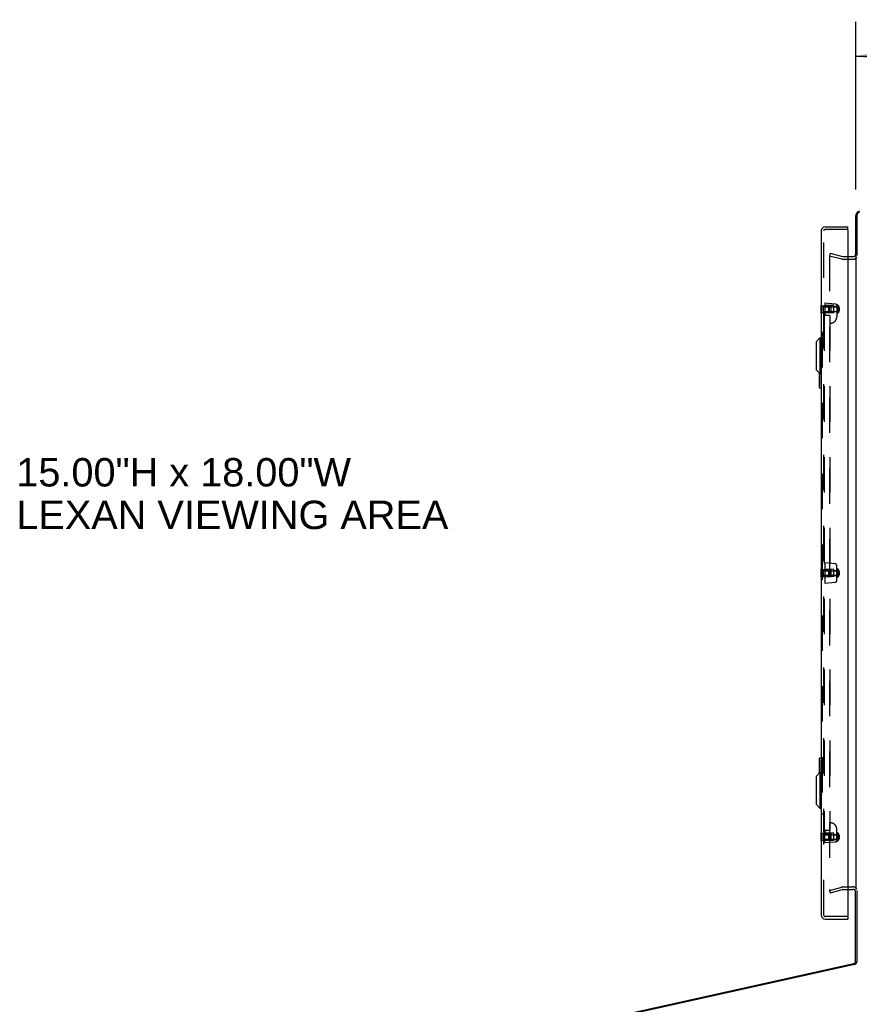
# Model space of a CAD drawing. Header units: inches. Extents: x 0 to 200, y 0 to 129.
# Tile 55 of 99: x 80 to 106, y 51 to 81. Entities that reach past the tile are written whole.
import ezdxf

# ---------------------------------------------------------------- set-up
doc = ezdxf.new("R2010")
doc.units = ezdxf.units.IN
doc.header["$LTSCALE"] = 11
doc.header["$MEASUREMENT"] = 0
doc.linetypes.add('HIDDEN', pattern=[0.2, 0.1, -0.1])
doc.layers.get('0').update_dxf_attribs({"linetype": 'CONTINUOUS'})
for name, color, linetype in [('DEFAULT_2', 8, 'HIDDEN'), ('DIMENSIONS', 7, 'CONTINUOUS'), ('FRONT_UPPER_DOOR_ASSEMBLY', 7, 'CONTINUOUS')]:
    doc.layers.add(name, color=color, linetype=linetype)
doc.styles.get("Standard").update_dxf_attribs({"font": 'arial.ttf'})
doc.dimstyles.new('DIMSTYLE_1', dxfattribs={"dimtxt": 0.882353, "dimasz": 1.176471, "dimexe": 0.09, "dimexo": 0.07, "dimgap": 0.0375, "dimtad": 0, "dimtih": 1, "dimtoh": 1, "dimzin": 4, "dimdsep": 46, "dimtxsty": 'Standard', "dimblk": '_FILLED', "dimblk1": '_FILLED', "dimblk2": '_FILLED', "dimcen": 0.09, "dimadec": 3, "dimazin": 1, "dimtfac": 1, "dimtdec": 3, "dimtofl": 0, "dimtmove": 0, "dimatfit": 3, "dimldrblk": '_FILLED', "dimfxl": 0, "dimtolj": 1, "dimtzin": 4, "dimarcsym": 0})

# ---------------------------------------------------------------- blocks, each defined once
blk = doc.blocks.new('_FILLED')
at = {"color": 0, "linetype": 'ByBlock'}
blk.add_solid([(0, 0), (-1, 0.2), (-1, -0.2)], dxfattribs=at)
blk = doc.blocks.new('*D6')
at = {"layer": 'DIMENSIONS', "color": 2, "linetype": 'Continuous'}
for p, q in [((105.875, 75.923), (105.875, 81.126)), ((117.875, 79.043), (117.875, 81.126)), ((105.875, 80.067), (109.892, 80.067)), ((117.875, 80.067), (113.857, 80.067))]:
    blk.add_line(p, q, dxfattribs=at)
at = {"layer": 'DIMENSIONS', "color": 2, "linetype": 'Continuous', "xscale": 1.1764705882, "yscale": 1.1764705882, "zscale": 1.1764705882, "rotation": 180}
blk.add_blockref('_FILLED', (105.875, 80.067), dxfattribs=at)
at = {"layer": 'DIMENSIONS', "color": 2, "linetype": 'Continuous', "xscale": 1.1764705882, "yscale": 1.1764705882, "zscale": 1.1764705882}
blk.add_blockref('_FILLED', (117.875, 80.067), dxfattribs=at)
at = {"layer": 'DIMENSIONS', "color": 2, "linetype": 'Continuous', "insert": (111.875, 80.508), "char_height": 0.8824, "width": 3.08332, "attachment_point": 2, "line_spacing_factor": 0.9}
blk.add_mtext('12.00', dxfattribs=at)

msp = doc.modelspace()

# ---------------------------------------------------------------- linework, layer by layer
at = {"color": 7, "linetype": 'Continuous'}
for p, q in [((105.875, 73.835), (105.875, 75.099)), ((105.632, 73.835), (105.795, 73.835)), ((105.875, 73.835), (105.876, 73.835))]:
    msp.add_line(p, q, dxfattribs=at)
at = {"color": 3, "linetype": 'Continuous'}
for p, q in [((105.914, 75.11), (105.914, 73.872)), ((105.875, 73.835), (105.875, 54.179)), ((105.632, 54.178), (105.791, 54.178)), ((105.871, 51.956), (105.871, 54.139)), ((105.914, 54.143), (105.914, 51.943)), ((91.998, 48.818), (105.809, 51.879)), ((105.835, 51.845), (92, 48.778))]:
    msp.add_line(p, q, dxfattribs=at)
at = {"color": 7, "linetype": 'Continuous'}
for centre, radius, start, end in [((106.029, 75.099), 0.154, 105, 180), ((105.795, 73.915), 0.08, 270, 360)]:
    msp.add_arc(centre, radius, start, end, dxfattribs=at)
at = {"color": 3, "linetype": 'Continuous'}
for centre, radius, start, end in [((106.014, 75.11), 0.1, 105, 180), ((105.791, 54.098), 0.08, 0, 90), ((105.793, 51.956), 0.078, 282.5, 360), ((105.814, 51.943), 0.1, 282.5, 360)]:
    msp.add_arc(centre, radius, start, end, dxfattribs=at)
at = {"layer": 'DEFAULT_2', "color": 8, "linetype": 'HIDDEN'}
for p, q in [((105.082, 73.94), (105.062, 73.864)), ((105.062, 73.864), (105.445, 73.762)), ((105.062, 73.858), (105.062, 54.176)), ((105.082, 73.94), (105.465, 73.837)), ((105.479, 73.835), (105.632, 73.835)), ((105.479, 73.757), (105.795, 73.757)), ((105.058, 54.149), (105.441, 54.252)), ((105.058, 54.149), (105.078, 54.074)), ((105.078, 54.074), (105.461, 54.177)), ((105.475, 54.256), (105.791, 54.256)), ((105.475, 54.178), (105.632, 54.178))]:
    msp.add_line(p, q, dxfattribs=at)
for points in [[(105.062, 54.176), (105.062, 54.174), (105.062, 54.172), (105.063, 54.17), (105.064, 54.169), (105.064, 54.167), (105.065, 54.166), (105.066, 54.165), (105.068, 54.164), (105.069, 54.163), (105.071, 54.162), (105.072, 54.161), (105.074, 54.161), (105.075, 54.161), (105.077, 54.161)], [(105.077, 54.161), (105.077, 54.161), (105.079, 54.161), (105.08, 54.161)]]:
    msp.add_lwpolyline(points, dxfattribs=at)
for centre, radius, start, end in [((105.479, 73.886), 0.129, 255, 270), ((105.479, 73.886), 0.051, 255, 270), ((105.795, 73.915), 0.158, 270, 318.9416), ((105.475, 54.127), 0.129, 90, 105), ((105.475, 54.127), 0.051, 90, 105), ((105.791, 54.098), 0.158, 41.0584, 90)]:
    msp.add_arc(centre, radius, start, end, dxfattribs=at)
at = {"layer": 'FRONT_UPPER_DOOR_ASSEMBLY', "color": 3, "linetype": 'Continuous'}
for p, q in [((104.804, 74.637), (104.804, 53.377)), ((104.924, 74.757), (105.632, 74.757)), ((105.632, 74.659), (105.632, 53.355)), ((104.924, 53.257), (105.632, 53.257))]:
    msp.add_line(p, q, dxfattribs=at)
at = {"layer": 'FRONT_UPPER_DOOR_ASSEMBLY', "color": 8, "linetype": 'HIDDEN'}
for p, q in [((104.882, 53.377), (104.882, 74.637)), ((105.612, 74.679), (104.924, 74.679)), ((104.804, 72.33), (104.821, 72.33)), ((104.804, 72.205), (104.821, 72.205)), ((104.821, 72.08), (104.821, 72.33)), ((104.821, 72.311), (105.112, 72.311)), ((104.862, 72.274), (104.862, 72.136)), ((104.862, 72.274), (105.277, 72.274)), ((104.912, 72.392), (104.912, 72.059)), ((105.241, 72.363), (104.912, 72.392)), ((105.193, 72.317), (104.912, 72.32)), ((105.037, 72.26), (105.05, 72.274)), ((105.037, 72.15), (105.037, 72.26)), ((105.05, 72.274), (105.05, 72.136)), ((105.102, 72.274), (105.112, 72.284)), ((105.102, 72.274), (105.102, 72.136)), ((105.112, 72.099), (105.112, 72.311)), ((105.193, 72.092), (105.193, 72.317)), ((105.193, 72.283), (105.287, 72.283)), ((105.287, 72.336), (105.287, 71.967)), ((105.287, 72.336), (105.302, 72.336)), ((105.302, 72.336), (105.302, 72.074)), ((105.316, 72.25), (105.316, 72.159)), ((105.316, 72.25), (105.357, 72.25)), ((105.316, 72.228), (105.357, 72.228)), ((105.357, 72.228), (105.357, 72.228)), ((105.359, 72.228), (105.358, 72.228)), ((105.358, 72.228), (105.358, 72.228)), ((105.358, 72.228), (105.358, 72.228)), ((105.358, 72.228), (105.358, 72.228)), ((105.359, 72.228), (105.359, 72.228)), ((105.359, 72.228), (105.359, 72.228)), ((105.36, 72.256), (105.36, 72.153)), ((105.36, 72.229), (105.36, 72.229)), ((104.804, 72.08), (104.821, 72.08)), ((104.821, 72.099), (105.112, 72.099)), ((104.862, 72.136), (105.277, 72.136)), ((104.891, 72.007), (104.891, 56.007)), ((105.072, 72.007), (104.891, 72.007)), ((105.193, 72.092), (104.912, 72.09)), ((104.954, 72.014), (105.072, 72.003)), ((105.037, 72.15), (105.05, 72.136)), ((105.072, 72.007), (105.072, 56.007)), ((105.102, 72.136), (105.112, 72.126)), ((105.193, 72.127), (105.287, 72.127)), ((105.287, 72.074), (105.302, 72.074)), ((105.316, 72.182), (105.357, 72.182)), ((105.316, 72.159), (105.357, 72.159)), ((104.836, 71.492), (104.836, 56.523)), ((104.836, 71.492), (104.891, 71.492)), ((104.912, 64.32), (104.912, 63.695)), ((105.241, 64.291), (104.912, 64.32)), ((105.287, 63.773), (105.287, 64.241)), ((104.804, 64.132), (104.821, 64.132)), ((104.804, 64.007), (104.821, 64.007)), ((104.821, 63.882), (104.821, 64.132)), ((104.821, 64.113), (105.112, 64.113)), ((104.862, 64.076), (104.862, 63.938)), ((104.862, 64.076), (105.277, 64.076)), ((104.862, 63.938), (105.277, 63.938)), ((105.193, 64.12), (104.912, 64.122)), ((105.037, 64.062), (105.05, 64.076)), ((105.037, 63.952), (105.037, 64.062)), ((105.037, 63.952), (105.05, 63.938)), ((105.05, 64.076), (105.05, 63.938)), ((105.102, 64.076), (105.112, 64.086)), ((105.102, 64.076), (105.102, 63.938)), ((105.102, 63.938), (105.112, 63.928)), ((105.112, 63.901), (105.112, 64.113)), ((105.193, 63.895), (105.193, 64.12)), ((105.193, 64.085), (105.287, 64.085)), ((105.193, 63.929), (105.287, 63.929)), ((105.287, 64.138), (105.302, 64.138)), ((105.302, 64.138), (105.302, 63.876)), ((105.316, 64.053), (105.316, 63.962)), ((105.316, 64.053), (105.357, 64.053)), ((105.316, 64.03), (105.357, 64.03)), ((105.316, 63.984), (105.357, 63.984)), ((105.316, 63.962), (105.357, 63.962)), ((105.357, 64.03), (105.357, 64.03)), ((105.359, 64.03), (105.358, 64.03)), ((105.358, 64.03), (105.358, 64.03)), ((105.358, 64.03), (105.358, 64.03)), ((105.358, 64.03), (105.358, 64.03)), ((105.359, 64.031), (105.359, 64.031)), ((105.359, 64.031), (105.359, 64.031)), ((105.36, 64.059), (105.36, 63.956)), ((105.36, 64.031), (105.36, 64.031)), ((104.804, 63.882), (104.821, 63.882)), ((104.821, 63.901), (105.112, 63.901)), ((105.193, 63.895), (104.912, 63.892)), ((104.912, 63.695), (105.241, 63.724)), ((105.287, 63.876), (105.302, 63.876)), ((104.836, 56.523), (104.891, 56.523)), ((105.072, 56.007), (104.891, 56.007)), ((105.072, 56.011), (104.954, 56.001)), ((105.287, 55.679), (105.287, 56.047)), ((104.804, 55.935), (104.821, 55.935)), ((104.804, 55.81), (104.821, 55.81)), ((104.804, 55.685), (104.821, 55.685)), ((104.821, 55.685), (104.821, 55.935)), ((104.821, 55.916), (105.112, 55.916)), ((104.821, 55.704), (105.112, 55.704)), ((104.862, 55.879), (104.862, 55.741)), ((104.862, 55.879), (105.277, 55.879)), ((104.862, 55.741), (105.277, 55.741)), ((104.912, 55.622), (104.912, 55.955)), ((105.193, 55.922), (104.912, 55.925)), ((105.193, 55.697), (104.912, 55.695)), ((105.037, 55.865), (105.05, 55.879)), ((105.037, 55.755), (105.037, 55.865)), ((105.037, 55.755), (105.05, 55.741)), ((105.05, 55.879), (105.05, 55.741)), ((105.102, 55.879), (105.112, 55.889)), ((105.102, 55.879), (105.102, 55.741)), ((105.102, 55.741), (105.112, 55.731)), ((105.112, 55.704), (105.112, 55.916)), ((105.193, 55.697), (105.193, 55.922)), ((105.193, 55.888), (105.287, 55.888)), ((105.193, 55.732), (105.287, 55.732)), ((105.287, 55.941), (105.302, 55.941)), ((105.287, 55.679), (105.302, 55.679)), ((105.302, 55.941), (105.302, 55.679)), ((105.316, 55.855), (105.316, 55.764)), ((105.316, 55.855), (105.357, 55.855)), ((105.316, 55.833), (105.357, 55.833)), ((105.316, 55.787), (105.357, 55.787)), ((105.316, 55.764), (105.357, 55.764)), ((105.357, 55.833), (105.357, 55.833)), ((105.359, 55.833), (105.358, 55.833)), ((105.358, 55.833), (105.358, 55.833)), ((105.358, 55.833), (105.358, 55.833)), ((105.358, 55.833), (105.358, 55.833)), ((105.359, 55.833), (105.359, 55.833)), ((105.359, 55.833), (105.359, 55.833)), ((105.36, 55.861), (105.36, 55.758)), ((105.36, 55.834), (105.36, 55.834)), ((105.241, 55.651), (104.912, 55.622)), ((105.612, 53.335), (104.924, 53.335))]:
    msp.add_line(p, q, dxfattribs=at)
at = {"layer": 'FRONT_UPPER_DOOR_ASSEMBLY', "color": 7, "linetype": 'Continuous'}
for p, q in [((105.632, 74.679), (105.612, 74.679)), ((105.632, 74.679), (105.632, 74.757)), ((104.8, 72.08), (104.8, 72.33)), ((104.8, 72.33), (104.804, 72.33)), ((104.8, 72.205), (104.804, 72.205)), ((104.8, 72.08), (104.804, 72.08)), ((104.646, 71.19), (104.764, 71.308)), ((104.764, 71.308), (104.764, 70.206)), ((104.764, 71.308), (104.804, 71.308)), ((104.646, 71.19), (104.646, 70.324)), ((104.646, 70.324), (104.764, 70.206)), ((104.744, 70.227), (104.744, 69.772)), ((104.764, 70.206), (104.804, 70.206)), ((104.79, 70.206), (104.79, 69.857)), ((104.759, 69.757), (104.804, 69.757)), ((104.8, 63.882), (104.8, 64.132)), ((104.8, 64.132), (104.804, 64.132)), ((104.8, 64.007), (104.804, 64.007)), ((104.8, 63.882), (104.804, 63.882)), ((104.744, 58.242), (104.744, 57.788)), ((104.759, 58.257), (104.804, 58.257)), ((104.79, 58.157), (104.79, 57.808)), ((104.646, 57.69), (104.764, 57.808)), ((104.764, 57.808), (104.764, 56.706)), ((104.764, 57.808), (104.804, 57.808)), ((104.646, 57.69), (104.646, 56.824)), ((104.646, 56.824), (104.764, 56.706)), ((104.764, 56.706), (104.804, 56.706)), ((104.8, 55.685), (104.8, 55.935)), ((104.8, 55.935), (104.804, 55.935)), ((104.8, 55.81), (104.804, 55.81)), ((104.8, 55.685), (104.804, 55.685)), ((104.8, 55.485), (104.8, 55.185)), ((104.8, 55.485), (104.804, 55.485)), ((104.8, 55.185), (104.804, 55.185)), ((105.612, 53.335), (105.632, 53.335)), ((105.632, 53.335), (105.632, 53.257))]:
    msp.add_line(p, q, dxfattribs=at)
at = {"layer": 'FRONT_UPPER_DOOR_ASSEMBLY', "color": 8, "linetype": 'HIDDEN'}
for points in [[(105.316, 72.25), (105.315, 72.248), (105.314, 72.245), (105.313, 72.243), (105.312, 72.24), (105.311, 72.238), (105.311, 72.235), (105.31, 72.233), (105.309, 72.23), (105.309, 72.228), (105.308, 72.225), (105.308, 72.223), (105.308, 72.22), (105.307, 72.217), (105.307, 72.215), (105.307, 72.212), (105.307, 72.21), (105.307, 72.207), (105.307, 72.205)], [(105.316, 72.228), (105.315, 72.226), (105.314, 72.225), (105.313, 72.224), (105.312, 72.223), (105.311, 72.221), (105.311, 72.22), (105.31, 72.219), (105.309, 72.217), (105.309, 72.216), (105.308, 72.215), (105.308, 72.214), (105.308, 72.212), (105.307, 72.211), (105.307, 72.21), (105.307, 72.209), (105.307, 72.207), (105.307, 72.206), (105.307, 72.205)], [(105.316, 72.159), (105.315, 72.162), (105.314, 72.164), (105.313, 72.167), (105.312, 72.169), (105.311, 72.172), (105.311, 72.174), (105.31, 72.177), (105.309, 72.179), (105.309, 72.182), (105.308, 72.184), (105.308, 72.187), (105.308, 72.19), (105.307, 72.192), (105.307, 72.195), (105.307, 72.197), (105.307, 72.2), (105.307, 72.202), (105.307, 72.205)], [(105.316, 72.182), (105.315, 72.183), (105.314, 72.184), (105.313, 72.186), (105.312, 72.187), (105.311, 72.188), (105.311, 72.19), (105.31, 72.191), (105.309, 72.192), (105.309, 72.193), (105.308, 72.195), (105.308, 72.196), (105.308, 72.197), (105.307, 72.198), (105.307, 72.2), (105.307, 72.201), (105.307, 72.202), (105.307, 72.203), (105.307, 72.205)], [(105.36, 72.253), (105.36, 72.253), (105.36, 72.253), (105.36, 72.253), (105.359, 72.252), (105.359, 72.252), (105.359, 72.252), (105.359, 72.252), (105.359, 72.252), (105.359, 72.252), (105.359, 72.252), (105.359, 72.251), (105.359, 72.251), (105.359, 72.251), (105.359, 72.251), (105.359, 72.251), (105.359, 72.251), (105.358, 72.251), (105.358, 72.251), (105.358, 72.251), (105.358, 72.251), (105.358, 72.251), (105.358, 72.251), (105.358, 72.251), (105.358, 72.25), (105.358, 72.25), (105.357, 72.25), (105.357, 72.25), (105.357, 72.25)], [(105.358, 72.228), (105.357, 72.228), (105.357, 72.228)], [(105.358, 72.228), (105.358, 72.228), (105.358, 72.228)], [(105.358, 72.228), (105.358, 72.228), (105.358, 72.228)], [(105.358, 72.228), (105.358, 72.228), (105.358, 72.228)], [(105.359, 72.229), (105.359, 72.228), (105.359, 72.228), (105.359, 72.228)], [(105.36, 72.229), (105.36, 72.229), (105.359, 72.229)], [(105.36, 72.229), (105.36, 72.229), (105.36, 72.229), (105.359, 72.229), (105.359, 72.229), (105.359, 72.228), (105.359, 72.228), (105.359, 72.228), (105.359, 72.228)], [(105.359, 72.228), (105.359, 72.228), (105.359, 72.228), (105.359, 72.228), (105.359, 72.228), (105.359, 72.228)], [(105.359, 72.228), (105.359, 72.228), (105.359, 72.228), (105.359, 72.228)], [(105.36, 72.181), (105.36, 72.181), (105.36, 72.181), (105.36, 72.181), (105.359, 72.181), (105.359, 72.181), (105.359, 72.181), (105.359, 72.181), (105.359, 72.181), (105.359, 72.181), (105.359, 72.181), (105.359, 72.181), (105.359, 72.181), (105.359, 72.181), (105.359, 72.182), (105.359, 72.182), (105.359, 72.182), (105.358, 72.182), (105.358, 72.182), (105.358, 72.182), (105.358, 72.182), (105.358, 72.182), (105.358, 72.182), (105.358, 72.182), (105.358, 72.182), (105.358, 72.182), (105.357, 72.182), (105.357, 72.182), (105.357, 72.182)], [(105.36, 72.156), (105.36, 72.157), (105.36, 72.157), (105.36, 72.157), (105.359, 72.157), (105.359, 72.157), (105.359, 72.157), (105.359, 72.157), (105.359, 72.158), (105.359, 72.158), (105.359, 72.158), (105.359, 72.158), (105.359, 72.158), (105.359, 72.158), (105.359, 72.158), (105.359, 72.158), (105.359, 72.159), (105.358, 72.159), (105.358, 72.159), (105.358, 72.159), (105.358, 72.159), (105.358, 72.159), (105.358, 72.159), (105.358, 72.159), (105.358, 72.159), (105.358, 72.159), (105.357, 72.159), (105.357, 72.159), (105.357, 72.159)], [(105.316, 64.053), (105.315, 64.05), (105.314, 64.048), (105.313, 64.045), (105.312, 64.043), (105.311, 64.04), (105.311, 64.038), (105.31, 64.035), (105.309, 64.033), (105.309, 64.03), (105.308, 64.028), (105.308, 64.025), (105.308, 64.022), (105.307, 64.02), (105.307, 64.017), (105.307, 64.015), (105.307, 64.012), (105.307, 64.01), (105.307, 64.007)], [(105.316, 64.03), (105.315, 64.029), (105.314, 64.028), (105.313, 64.026), (105.312, 64.025), (105.311, 64.024), (105.311, 64.022), (105.31, 64.021), (105.309, 64.02), (105.309, 64.019), (105.308, 64.017), (105.308, 64.016), (105.308, 64.015), (105.307, 64.014), (105.307, 64.012), (105.307, 64.011), (105.307, 64.01), (105.307, 64.009), (105.307, 64.007)], [(105.316, 63.962), (105.315, 63.964), (105.314, 63.967), (105.313, 63.969), (105.312, 63.972), (105.311, 63.974), (105.311, 63.977), (105.31, 63.979), (105.309, 63.982), (105.309, 63.984), (105.308, 63.987), (105.308, 63.989), (105.308, 63.992), (105.307, 63.995), (105.307, 63.997), (105.307, 64), (105.307, 64.002), (105.307, 64.005), (105.307, 64.007)], [(105.316, 63.984), (105.315, 63.986), (105.314, 63.987), (105.313, 63.988), (105.312, 63.989), (105.311, 63.991), (105.311, 63.992), (105.31, 63.993), (105.309, 63.995), (105.309, 63.996), (105.308, 63.997), (105.308, 63.998), (105.308, 64), (105.307, 64.001), (105.307, 64.002), (105.307, 64.003), (105.307, 64.005), (105.307, 64.006), (105.307, 64.007)], [(105.36, 64.056), (105.36, 64.055), (105.36, 64.055), (105.36, 64.055), (105.359, 64.055), (105.359, 64.055), (105.359, 64.055), (105.359, 64.055), (105.359, 64.054), (105.359, 64.054), (105.359, 64.054), (105.359, 64.054), (105.359, 64.054), (105.359, 64.054), (105.359, 64.054), (105.359, 64.054), (105.359, 64.053), (105.358, 64.053), (105.358, 64.053), (105.358, 64.053), (105.358, 64.053), (105.358, 64.053), (105.358, 64.053), (105.358, 64.053), (105.358, 64.053), (105.358, 64.053), (105.357, 64.053), (105.357, 64.053), (105.357, 64.053)], [(105.358, 64.03), (105.357, 64.03), (105.357, 64.03)], [(105.36, 63.983), (105.36, 63.983), (105.36, 63.983), (105.36, 63.983), (105.359, 63.983), (105.359, 63.983), (105.359, 63.984), (105.359, 63.984), (105.359, 63.984), (105.359, 63.984), (105.359, 63.984), (105.359, 63.984), (105.359, 63.984), (105.359, 63.984), (105.359, 63.984), (105.359, 63.984), (105.359, 63.984), (105.358, 63.984), (105.358, 63.984), (105.358, 63.984), (105.358, 63.984), (105.358, 63.984), (105.358, 63.984), (105.358, 63.984), (105.358, 63.984), (105.358, 63.984), (105.357, 63.984), (105.357, 63.984), (105.357, 63.984)], [(105.36, 63.959), (105.36, 63.959), (105.36, 63.959), (105.36, 63.959), (105.359, 63.959), (105.359, 63.96), (105.359, 63.96), (105.359, 63.96), (105.359, 63.96), (105.359, 63.96), (105.359, 63.96), (105.359, 63.961), (105.359, 63.961), (105.359, 63.961), (105.359, 63.961), (105.359, 63.961), (105.359, 63.961), (105.358, 63.961), (105.358, 63.961), (105.358, 63.961), (105.358, 63.961), (105.358, 63.961), (105.358, 63.961), (105.358, 63.961), (105.358, 63.962), (105.358, 63.962), (105.357, 63.962), (105.357, 63.962), (105.357, 63.962)], [(105.358, 64.03), (105.358, 64.03), (105.358, 64.03)], [(105.358, 64.03), (105.358, 64.03), (105.358, 64.03)], [(105.358, 64.03), (105.358, 64.03), (105.358, 64.03)], [(105.359, 64.031), (105.359, 64.03), (105.359, 64.03), (105.359, 64.03)], [(105.359, 64.031), (105.359, 64.031), (105.359, 64.03), (105.359, 64.03), (105.359, 64.03), (105.359, 64.03)], [(105.359, 64.031), (105.359, 64.031), (105.359, 64.031), (105.359, 64.031)], [(105.36, 64.031), (105.36, 64.031), (105.36, 64.031), (105.359, 64.031), (105.359, 64.031), (105.359, 64.031), (105.359, 64.031), (105.359, 64.031), (105.359, 64.031)], [(105.36, 64.031), (105.36, 64.031), (105.359, 64.031)], [(105.273, 63.74), (105.277, 63.745), (105.283, 63.758), (105.286, 63.771), (105.286, 63.773)], [(105.316, 55.855), (105.315, 55.853), (105.314, 55.85), (105.313, 55.848), (105.312, 55.845), (105.311, 55.843), (105.311, 55.84), (105.31, 55.838), (105.309, 55.835), (105.309, 55.833), (105.308, 55.83), (105.308, 55.828), (105.308, 55.825), (105.307, 55.822), (105.307, 55.82), (105.307, 55.817), (105.307, 55.815), (105.307, 55.812), (105.307, 55.81)], [(105.316, 55.833), (105.315, 55.831), (105.314, 55.83), (105.313, 55.829), (105.312, 55.828), (105.311, 55.826), (105.311, 55.825), (105.31, 55.824), (105.309, 55.822), (105.309, 55.821), (105.308, 55.82), (105.308, 55.819), (105.308, 55.817), (105.307, 55.816), (105.307, 55.815), (105.307, 55.814), (105.307, 55.812), (105.307, 55.811), (105.307, 55.81)], [(105.316, 55.764), (105.315, 55.767), (105.314, 55.769), (105.313, 55.772), (105.312, 55.774), (105.311, 55.777), (105.311, 55.779), (105.31, 55.782), (105.309, 55.784), (105.309, 55.787), (105.308, 55.789), (105.308, 55.792), (105.308, 55.795), (105.307, 55.797), (105.307, 55.8), (105.307, 55.802), (105.307, 55.805), (105.307, 55.807), (105.307, 55.81)], [(105.316, 55.787), (105.315, 55.788), (105.314, 55.789), (105.313, 55.791), (105.312, 55.792), (105.311, 55.793), (105.311, 55.795), (105.31, 55.796), (105.309, 55.797), (105.309, 55.798), (105.308, 55.8), (105.308, 55.801), (105.308, 55.802), (105.307, 55.803), (105.307, 55.805), (105.307, 55.806), (105.307, 55.807), (105.307, 55.808), (105.307, 55.81)], [(105.36, 55.858), (105.36, 55.858), (105.36, 55.858), (105.36, 55.858), (105.359, 55.857), (105.359, 55.857), (105.359, 55.857), (105.359, 55.857), (105.359, 55.857), (105.359, 55.857), (105.359, 55.857), (105.359, 55.856), (105.359, 55.856), (105.359, 55.856), (105.359, 55.856), (105.359, 55.856), (105.359, 55.856), (105.358, 55.856), (105.358, 55.856), (105.358, 55.856), (105.358, 55.856), (105.358, 55.856), (105.358, 55.856), (105.358, 55.856), (105.358, 55.855), (105.358, 55.855), (105.357, 55.855), (105.357, 55.855), (105.357, 55.855)], [(105.358, 55.833), (105.357, 55.833), (105.357, 55.833)], [(105.36, 55.786), (105.36, 55.786), (105.36, 55.786), (105.36, 55.786), (105.359, 55.786), (105.359, 55.786), (105.359, 55.786), (105.359, 55.786), (105.359, 55.786), (105.359, 55.786), (105.359, 55.786), (105.359, 55.786), (105.359, 55.786), (105.359, 55.786), (105.359, 55.787), (105.359, 55.787), (105.359, 55.787), (105.358, 55.787), (105.358, 55.787), (105.358, 55.787), (105.358, 55.787), (105.358, 55.787), (105.358, 55.787), (105.358, 55.787), (105.358, 55.787), (105.358, 55.787), (105.357, 55.787), (105.357, 55.787), (105.357, 55.787)], [(105.36, 55.761), (105.36, 55.762), (105.36, 55.762), (105.36, 55.762), (105.359, 55.762), (105.359, 55.762), (105.359, 55.762), (105.359, 55.762), (105.359, 55.763), (105.359, 55.763), (105.359, 55.763), (105.359, 55.763), (105.359, 55.763), (105.359, 55.763), (105.359, 55.763), (105.359, 55.763), (105.359, 55.764), (105.358, 55.764), (105.358, 55.764), (105.358, 55.764), (105.358, 55.764), (105.358, 55.764), (105.358, 55.764), (105.358, 55.764), (105.358, 55.764), (105.358, 55.764), (105.357, 55.764), (105.357, 55.764), (105.357, 55.764)], [(105.358, 55.833), (105.358, 55.833), (105.358, 55.833)], [(105.358, 55.833), (105.358, 55.833), (105.358, 55.833)], [(105.358, 55.833), (105.358, 55.833), (105.358, 55.833)], [(105.359, 55.834), (105.359, 55.833), (105.359, 55.833), (105.359, 55.833)], [(105.36, 55.834), (105.36, 55.834), (105.36, 55.834), (105.359, 55.834), (105.359, 55.834), (105.359, 55.833), (105.359, 55.833), (105.359, 55.833), (105.359, 55.833)], [(105.36, 55.834), (105.36, 55.834), (105.359, 55.834)], [(105.359, 55.833), (105.359, 55.833), (105.359, 55.833), (105.359, 55.833), (105.359, 55.833), (105.359, 55.833)], [(105.359, 55.833), (105.359, 55.833), (105.359, 55.833), (105.359, 55.833)]]:
    msp.add_lwpolyline(points, dxfattribs=at)
at = {"layer": 'FRONT_UPPER_DOOR_ASSEMBLY', "color": 7, "linetype": 'Continuous'}
for points in [[(104.79, 69.857), (104.79, 69.851), (104.79, 69.845), (104.79, 69.839), (104.789, 69.833), (104.789, 69.827), (104.789, 69.821)], [(104.789, 58.193), (104.789, 58.188), (104.789, 58.182), (104.79, 58.176), (104.79, 58.17), (104.79, 58.164), (104.79, 58.157)]]:
    msp.add_lwpolyline(points, dxfattribs=at)
at = {"layer": 'FRONT_UPPER_DOOR_ASSEMBLY', "color": 3, "linetype": 'Continuous'}
for centre, radius, start, end in [((104.924, 74.637), 0.12, 90, 180), ((105.612, 74.659), 0.02, 0, 90), ((104.924, 53.377), 0.12, 180, 270), ((105.612, 53.355), 0.02, 270, 360)]:
    msp.add_arc(centre, radius, start, end, dxfattribs=at)
at = {"layer": 'FRONT_UPPER_DOOR_ASSEMBLY', "color": 8, "linetype": 'HIDDEN'}
for centre, radius, start, end in [((104.924, 74.637), 0.042, 115.107, 180), ((105.237, 72.314), 0.05, 0, 85), ((105.277, 72.284), 0.01, 270, 360), ((105.276, 72.256), 0.0836, 0, 72.1677), ((104.958, 72.059), 0.046, 180, 265), ((105.087, 71.967), 0.2, 265.6988, 360), ((105.277, 72.126), 0.01, 0, 90), ((105.276, 72.153), 0.0836, 287.8323, 360), ((105.237, 64.241), 0.05, 0, 85), ((105.277, 64.086), 0.01, 270, 360), ((105.277, 63.928), 0.01, 0, 90), ((105.276, 64.059), 0.0836, 0, 72.1677), ((105.276, 63.956), 0.0836, 287.8323, 360), ((105.237, 63.773), 0.05, 275, 360), ((104.958, 55.955), 0.046, 95, 180), ((105.087, 56.047), 0.2, 0, 94.3012), ((105.237, 55.701), 0.05, 275, 360), ((105.277, 55.889), 0.01, 270, 360), ((105.277, 55.731), 0.01, 0, 90), ((105.276, 55.861), 0.0836, 0, 72.1677), ((105.276, 55.758), 0.0836, 287.8323, 360), ((104.924, 53.377), 0.042, 180, 270)]:
    msp.add_arc(centre, radius, start, end, dxfattribs=at)
at = {"layer": 'FRONT_UPPER_DOOR_ASSEMBLY', "color": 7, "linetype": 'Continuous'}
for centre, radius, start, end in [((104.924, 74.637), 0.042, 90, 115.107), ((104.759, 69.772), 0.015, 180, 270), ((104.789, 69.772), 0.015, 270, 360), ((104.759, 58.242), 0.015, 90, 180), ((104.789, 58.242), 0.015, 0, 90)]:
    msp.add_arc(centre, radius, start, end, dxfattribs=at)

# ---------------------------------------------------------------- texts
at = {"layer": 'DIMENSIONS', "color": 2, "linetype": 'Continuous', "insert": (79.798, 67.578), "char_height": 0.88235, "width": 13.39602, "attachment_point": 1, "line_spacing_factor": 0.9}
msp.add_mtext('15.00"H x 18.00"W\\PLEXAN VIEWING AREA', dxfattribs=at)

# ---------------------------------------------------------------- dimensions: what is measured, and where the dimension line sits
at = {"layer": 'DIMENSIONS', "color": 2, "linetype": 'Continuous'}
dim = msp.add_linear_dim(base=(117.875, 80.067), p1=(105.875, 75.853), p2=(117.875, 81.196), dimstyle='DIMSTYLE_1', dxfattribs=at)
dim.commit()
dim.dimension.update_dxf_attribs({"geometry": '*D6', "text_midpoint": (111.912, 80.062), "dimtype": 160})

doc.saveas('drawing.dxf')
